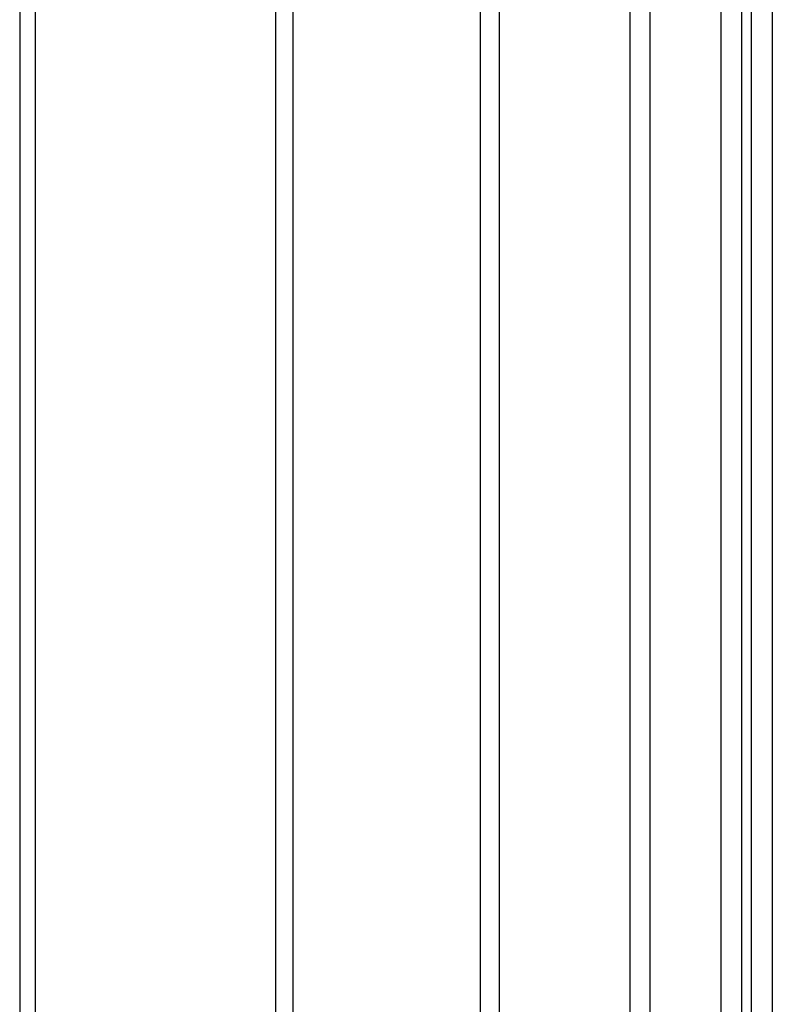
# Model space of a CAD drawing. Extents: x 0.01 to 2.77, y 0 to 2.95.
# Tile 12 of 15: x 2.19 to 2.47, y 0.37 to 0.74. Entities that reach past the tile are written whole.
import ezdxf

# ---------------------------------------------------------------- set-up
doc = ezdxf.new("R2010")
doc.units = 0
doc.header["$MEASUREMENT"] = 0
doc.layers.get('0').update_dxf_attribs({"color": 13, "linetype": 'CONTINUOUS'})

# ---------------------------------------------------------------- blocks, each defined once
blk = doc.blocks.new('ABBY-LED-11528_STL')
at = {"color": 0}
for p, q in [((2.19808, 2.95433, 0.66924), (2.19808, 0.15906, 0.66924)), ((2.19808, 2.95433, 0.66924), (2.19808, 0.15906, 0.66924)), ((2.19808, 2.95433, 2.11422), (2.19808, 0.15906, 2.11422)), ((2.19808, 2.95433, 2.11422), (2.19808, 0.15906, 2.11422)), ((2.29468, 2.95433, 0.79435), (2.29468, 0.15906, 0.79435)), ((2.29468, 2.95433, 0.79435), (2.29468, 0.15906, 0.79435)), ((2.29468, 2.95433, 1.98912), (2.29468, 0.15906, 1.98912)), ((2.29468, 2.95433, 1.98912), (2.29468, 0.15906, 1.98912)), ((2.37204, 2.95433, 0.93218), (2.37204, 0.15906, 0.93218)), ((2.37204, 2.95433, 0.93218), (2.37204, 0.15906, 0.93218)), ((2.37204, 2.95433, 1.85128), (2.37204, 0.15906, 1.85128)), ((2.37204, 2.95433, 1.85128), (2.37204, 0.15906, 1.85128)), ((2.4285, 2.95433, 1.07981), (2.4285, 0.15906, 1.07981)), ((2.4285, 2.95433, 1.07981), (2.4285, 0.15906, 1.07981)), ((2.4285, 2.95433, 1.70365), (2.4285, 0.15906, 1.70365)), ((2.4285, 2.95433, 1.70365), (2.4285, 0.15906, 1.70365)), ((2.46287, 2.95433, 1.23409), (2.46287, 0.15906, 1.23409)), ((2.46287, 2.95433, 1.23409), (2.46287, 0.15906, 1.23409)), ((2.46287, 2.95433, 1.54937), (2.46287, 0.15906, 1.54937)), ((2.46287, 2.95433, 1.54937), (2.46287, 0.15906, 1.54937)), ((2.47441, 2.95433, 1.39173), (2.47441, 0.15906, 1.39173)), ((2.47441, 2.95433, 1.39173), (2.47441, 0.15906, 1.39173)), ((2.19222, 2.93465, 2.10897), (2.19222, 0.15118, 2.10897)), ((2.19222, 2.93465, 2.10897), (2.19222, 0.15118, 2.10897)), ((2.19222, 2.93465, 0.6745), (2.19222, 0.15118, 0.6745)), ((2.19222, 2.93465, 0.6745), (2.19222, 0.15118, 0.6745)), ((2.28812, 2.93465, 1.98477), (2.28812, 0.15118, 1.98477)), ((2.28812, 2.93465, 1.98477), (2.28812, 0.15118, 1.98477)), ((2.28812, 2.93465, 0.79869), (2.28812, 0.15118, 0.79869)), ((2.28812, 2.93465, 0.79869), (2.28812, 0.15118, 0.79869)), ((2.36491, 2.93465, 1.84794), (2.36491, 0.15118, 1.84794)), ((2.36491, 2.93465, 1.84794), (2.36491, 0.15118, 1.84794)), ((2.36491, 2.93465, 0.93552), (2.36491, 0.15118, 0.93552)), ((2.36491, 2.93465, 0.93552), (2.36491, 0.15118, 0.93552)), ((2.42096, 2.93465, 1.70138), (2.42096, 0.15118, 1.70138)), ((2.42096, 2.93465, 1.70138), (2.42096, 0.15118, 1.70138)), ((2.42096, 2.93465, 1.08208), (2.42096, 0.15118, 1.08208)), ((2.42096, 2.93465, 1.08208), (2.42096, 0.15118, 1.08208)), ((2.45508, 2.93465, 1.54822), (2.45508, 0.15118, 1.54822)), ((2.45508, 2.93465, 1.54822), (2.45508, 0.15118, 1.54822)), ((2.45508, 2.93465, 1.23524), (2.45508, 0.15118, 1.23524)), ((2.45508, 2.93465, 1.23524), (2.45508, 0.15118, 1.23524)), ((2.46654, 2.93465, 1.39173), (2.46654, 0.15118, 1.39173)), ((2.46654, 2.93465, 1.39173), (2.46654, 0.15118, 1.39173))]:
    blk.add_line(p, q, dxfattribs=at)

msp = doc.modelspace()

# ---------------------------------------------------------------- block references
at = {"color": 0}
msp.add_blockref('ABBY-LED-11528_STL', (0, 0), dxfattribs=at)

doc.saveas('drawing.dxf')
